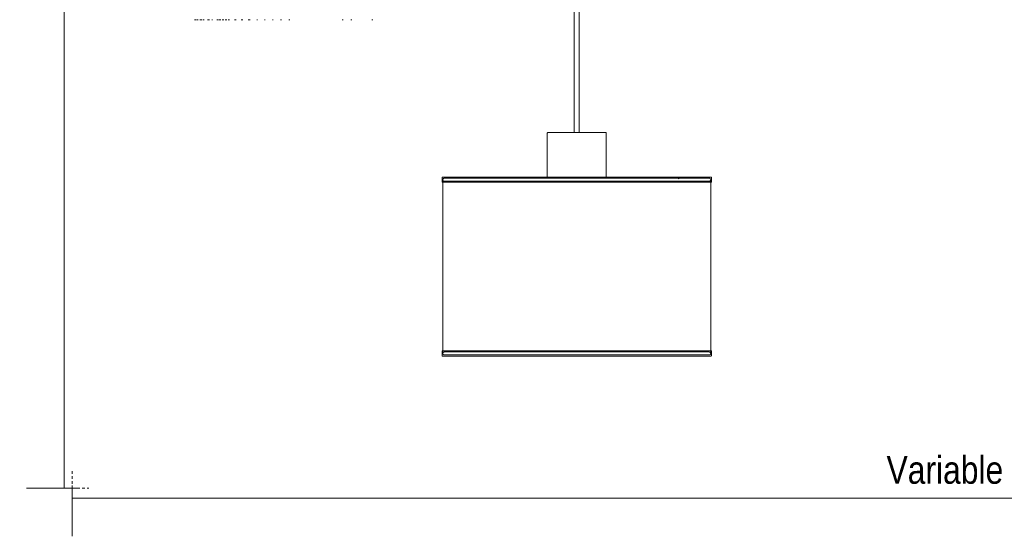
# Model space of a CAD drawing. Header units: millimetres. Extents: x 5395 to 10061, y 397 to 7363.
# Tile 1 of 14: x 5432 to 6602, y 397 to 1014. Entities that reach past the tile are written whole.
import ezdxf

# ---------------------------------------------------------------- set-up
doc = ezdxf.new("R2010")
doc.units = ezdxf.units.MM
doc.linetypes.add('Dash', pattern=[6, 3, -3])
doc.layers.add('A-ANNO-DIMS', color=7, linetype='Dash', lineweight=9, true_color=0xd2d2d2)
doc.layers.add('A-ANNO-DIMS-15', color=7, linetype='Continuous', lineweight=9)
doc.layers.add('E-LITE-EQPM', color=7, linetype='Continuous', lineweight=20)
doc.styles.add('Arial Narrow', font='ARIALN.TTF', dxfattribs={"height": 33})
doc.dimstyles.new('FARO_-_2_2mm_Arial_Narrow_mm_Inch_Left', dxfattribs={"dimscale": 304.8, "dimtxt": 33.773222, "dimasz": 0, "dimexe": 0.147638, "dimexo": 0.0625, "dimgap": 0.024606, "dimtad": 1, "dimdec": 0, "dimzin": 0, "dimdsep": 46, "dimtxsty": 'Arial Narrow', "dimblk1": 'NONE', "dimblk2": 'NONE', "dimsah": 1, "dimcen": 0.09, "dimadec": 0, "dimazin": 0, "dimtfac": 1, "dimtdec": 4, "dimtix": 1, "dimtmove": 0, "dimatfit": 3, "dimfxl": 0.049213, "dimfxlon": 1, "dimtvp": 1, "dimtolj": 1, "dimtzin": 0, "dimarcsym": 2})

# ---------------------------------------------------------------- blocks, each defined once
blk = doc.blocks.new('64314-7L   _Suspended_tensor - 64314-48-7L MAMBO Black_rattan pendant lamp ø320-7L-583373-Alzado_PDF')
at = {"layer": 'E-LITE-EQPM', "lineweight": 9}
for p, q in [((6090.8, 1983.8), (6090.8, 880)), ((6096.8, 880), (6096.8, 1983.8)), ((5641.6, 1013.9), (5639.7, 1013.9)), ((5639.7, 1013.9), (5641.6, 1013.9)), ((5643.9, 1013.9), (5642.3, 1013.9)), ((5642.3, 1013.9), (5643.9, 1013.9)), ((5648.8, 1013.9), (5646, 1013.9)), ((5646, 1013.9), (5648.8, 1013.9)), ((5651.2, 1013.9), (5649.9, 1013.9)), ((5649.9, 1013.9), (5651.2, 1013.9)), ((5657.2, 1013.9), (5654.8, 1013.9)), ((5654.8, 1013.9), (5657.2, 1013.9)), ((5660.9, 1013.9), (5660.1, 1013.9)), ((5660.1, 1013.9), (5660.9, 1013.9)), ((5667.9, 1013.9), (5666, 1013.9)), ((5666, 1013.9), (5667.9, 1013.9)), ((5670.8, 1013.9), (5669, 1013.9)), ((5669, 1013.9), (5670.8, 1013.9)), ((5674.3, 1013.9), (5672.5, 1013.9)), ((5672.5, 1013.9), (5674.3, 1013.9)), ((5677.9, 1013.9), (5676.1, 1013.9)), ((5676.1, 1013.9), (5677.9, 1013.9)), ((5681.2, 1013.9), (5679.5, 1013.9)), ((5679.5, 1013.9), (5681.2, 1013.9)), ((5689, 1013.9), (5687, 1013.9)), ((5687, 1013.9), (5689, 1013.9)), ((5696.9, 1013.9), (5695, 1013.9)), ((5695, 1013.9), (5696.9, 1013.9)), ((5705.5, 1013.9), (5703.3, 1013.9)), ((5703.3, 1013.9), (5705.5, 1013.9)), ((5714.3, 1013.9), (5713.5, 1013.9)), ((5713.5, 1013.9), (5714.3, 1013.9)), ((5723.6, 1013.9), (5722.6, 1013.9)), ((5722.6, 1013.9), (5723.6, 1013.9)), ((5733, 1013.9), (5732.2, 1013.9)), ((5732.2, 1013.9), (5733, 1013.9)), ((5742.8, 1013.9), (5741.8, 1013.9)), ((5741.8, 1013.9), (5742.8, 1013.9)), ((5752.8, 1013.9), (5751.8, 1013.9)), ((5751.8, 1013.9), (5752.8, 1013.9)), ((5814.9, 1013.9), (5816.3, 1013.9)), ((5816.3, 1013.9), (5814.9, 1013.9)), ((5825.2, 1013.9), (5826.7, 1013.9)), ((5826.7, 1013.9), (5825.2, 1013.9)), ((5850.3, 1013.9), (5851.6, 1013.9)), ((5851.6, 1013.9), (5850.3, 1013.9)), ((6058.8, 879.1), (6058.8, 826.9)), ((6128.8, 826.9), (6128.8, 879.1)), ((5933.8, 826.3), (5933.8, 820.6)), ((6218.7, 820.6), (5933.9, 820.6)), ((5934.6, 822.2), (5934.6, 618.9)), ((5948.4, 826.9), (5939.4, 826.9)), ((5940.3, 826.9), (5948.3, 826.9)), ((5952.7, 826.9), (5949.4, 826.9)), ((5949.5, 826.9), (5952.8, 826.9)), ((5955.2, 826.9), (5958.1, 826.9)), ((5958.1, 826.9), (5955.4, 826.9)), ((5959.7, 826.9), (5959.4, 826.9)), ((5959.6, 826.9), (5959.9, 826.9)), ((5963.6, 826.9), (5961.1, 826.9)), ((5961.4, 826.9), (5963.7, 826.9)), ((5966.7, 826.9), (5968.6, 826.9)), ((5968.7, 826.9), (5967, 826.9)), ((5974, 826.9), (5973.4, 826.9)), ((5973.7, 826.9), (5974.2, 826.9)), ((5976.8, 826.9), (5975.1, 826.9)), ((5975.2, 826.9), (5976.9, 826.9)), ((5980.4, 826.9), (5982.6, 826.9)), ((5982.8, 826.9), (5980.6, 826.9)), ((5988.8, 826.9), (5988.1, 826.9)), ((5988.4, 826.9), (5989, 826.9)), ((5992, 826.9), (5990, 826.9)), ((5990.1, 826.9), (5992, 826.9)), ((6010.9, 826.9), (6010.2, 826.9)), ((6010.2, 826.9), (6010.9, 826.9)), ((6020.3, 826.9), (6019.3, 826.9)), ((6019.3, 826.9), (6020.3, 826.9)), ((6029.6, 826.9), (6028.7, 826.9)), ((6028.7, 826.9), (6029.6, 826.9)), ((6037.9, 826.9), (6039.4, 826.9)), ((6039.4, 826.9), (6038, 826.9)), ((6042.6, 826.9), (6041.9, 826.9)), ((6041.9, 826.9), (6042.7, 826.9)), ((6053.3, 826.9), (6054.3, 826.9)), ((6054.4, 826.9), (6053.4, 826.9)), ((6064.5, 826.9), (6063.5, 826.9)), ((6074.9, 826.9), (6073.8, 826.9)), ((6095.7, 826.9), (6094.7, 826.9)), ((6111.3, 826.9), (6110.3, 826.9)), ((6145, 826.9), (6144.3, 826.9)), ((6144.4, 826.9), (6145.1, 826.9)), ((6164.3, 826.9), (6163.5, 826.9)), ((6163.7, 826.9), (6164.4, 826.9)), ((6179.5, 826.9), (6177.4, 826.9)), ((6177.4, 826.9), (6179.6, 826.9)), ((6182.2, 826.9), (6181.6, 826.9)), ((6181.8, 826.9), (6182.6, 826.9)), ((6188.4, 826.9), (6186.2, 826.9)), ((6186.2, 826.9), (6188.3, 826.9)), ((6190.2, 826.9), (6192.1, 826.9)), ((6192.3, 826.9), (6190.4, 826.9)), ((6204.4, 826.9), (6199.5, 826.9)), ((6199.7, 826.9), (6204.3, 826.9)), ((6206, 826.9), (6213.3, 826.9)), ((6213.1, 826.9), (6206.2, 826.9)), ((6214.8, 826.9), (6214.3, 826.9)), ((6215.6, 825.1), (6214.3, 824.7)), ((6214.6, 826.9), (6215, 826.9)), ((6214.7, 821.6), (6216.2, 822)), ((6253.8, 820.6), (6218.7, 820.6)), ((6222.5, 826.9), (6222.9, 826.9)), ((6223, 826.9), (6222.6, 826.9)), ((6224.4, 826.9), (6226, 826.9)), ((6225.8, 826.9), (6224.4, 826.9)), ((6228.9, 826.9), (6227.2, 826.9)), ((6227.5, 826.9), (6229, 826.9)), ((6230.3, 826.9), (6231.4, 826.9)), ((6231.7, 826.9), (6230.5, 826.9)), ((6232.6, 826.9), (6234.1, 826.9)), ((6234.1, 826.9), (6232.8, 826.9)), ((6236.3, 826.9), (6235.2, 826.9)), ((6235.3, 826.9), (6236.6, 826.9)), ((6238.9, 826.9), (6237.5, 826.9)), ((6237.7, 826.9), (6238.8, 826.9)), ((6239.9, 826.9), (6246.2, 826.9)), ((6246.4, 826.9), (6240.2, 826.9)), ((6247.3, 826.9), (6247.1, 826.9)), ((6253, 618.9), (6253, 822.2)), ((6253.8, 820.6), (6253.8, 826.3)), ((5933.8, 620.2), (5933.8, 614.5)), ((6218.7, 620.2), (5933.9, 620.2)), ((6253.8, 620.2), (6218.7, 620.2)), ((6253.8, 614.5), (6253.8, 620.2)), ((5941.1, 613.9), (5939.4, 613.9)), ((5940.3, 613.9), (5941, 613.9)), ((5941.8, 613.9), (5965, 613.9)), ((5965.1, 613.9), (5942.1, 613.9)), ((5965.6, 613.9), (5973.3, 613.9)), ((5988.1, 613.9), (5965.8, 613.9)), ((5973.3, 613.9), (5988.3, 613.9)), ((5994, 613.9), (5993.2, 613.9)), ((5993.2, 613.9), (5993.9, 613.9)), ((6000.3, 613.9), (6001.9, 613.9)), ((6001.9, 613.9), (6000.4, 613.9)), ((6010.9, 613.9), (6010.2, 613.9)), ((6010.2, 613.9), (6010.9, 613.9)), ((6029.6, 613.9), (6028.7, 613.9)), ((6028.7, 613.9), (6029.6, 613.9)), ((6049.2, 613.9), (6048.3, 613.9)), ((6048.3, 613.9), (6049.3, 613.9)), ((6069.6, 613.9), (6068.8, 613.9)), ((6068.8, 613.9), (6069.7, 613.9)), ((6100.9, 613.9), (6100.4, 613.9)), ((6100.4, 613.9), (6100.9, 613.9)), ((6110.7, 613.9), (6111.3, 613.9)), ((6111.3, 613.9), (6110.8, 613.9)), ((6121.6, 613.9), (6121, 613.9)), ((6121.1, 613.9), (6121.6, 613.9)), ((6131.2, 613.9), (6131.8, 613.9)), ((6131.9, 613.9), (6131.3, 613.9)), ((6141.8, 613.9), (6141.3, 613.9)), ((6141.4, 613.9), (6141.9, 613.9)), ((6151.1, 613.9), (6151.7, 613.9)), ((6151.9, 613.9), (6151.2, 613.9)), ((6161.2, 613.9), (6160.7, 613.9)), ((6160.8, 613.9), (6161.3, 613.9)), ((6170, 613.9), (6170.7, 613.9)), ((6170.8, 613.9), (6170.1, 613.9)), ((6179.5, 613.9), (6179.1, 613.9)), ((6179.1, 613.9), (6179.6, 613.9)), ((6187.7, 613.9), (6188.3, 613.9)), ((6188.4, 613.9), (6187.8, 613.9)), ((6196.3, 613.9), (6195.9, 613.9)), ((6196, 613.9), (6196.4, 613.9)), ((6204, 613.9), (6202.3, 613.9)), ((6202.4, 613.9), (6203.9, 613.9)), ((6206, 613.9), (6207.8, 613.9)), ((6208, 613.9), (6206.2, 613.9)), ((6222.7, 613.9), (6222.9, 613.9)), ((6223, 613.9), (6222.8, 613.9)), ((6225.8, 613.9), (6225.1, 613.9)), ((6225.3, 613.9), (6226, 613.9)), ((6231.7, 613.9), (6227.2, 613.9)), ((6227.5, 613.9), (6231.4, 613.9)), ((6234.1, 613.9), (6236.6, 613.9)), ((6236.3, 613.9), (6234.1, 613.9)), ((6242.7, 613.9), (6237.5, 613.9)), ((6237.7, 613.9), (6242.8, 613.9)), ((6243.7, 613.9), (6243.5, 613.9))]:
    blk.add_line(p, q, dxfattribs=at)
at = {"layer": 'E-LITE-EQPM', "lineweight": 9, "flags": 128}
for points in [[(6058.8, 879.1), (6058.8, 879.1), (6058.8, 879.1), (6058.8, 879.2), (6058.8, 879.2), (6058.8, 879.2), (6058.9, 879.3), (6058.9, 879.3), (6058.9, 879.4), (6058.9, 879.4), (6058.9, 879.4), (6058.9, 879.5), (6058.9, 879.5), (6059, 879.5), (6059, 879.6), (6059, 879.6), (6059, 879.6), (6059, 879.6), (6059.1, 879.7), (6059.1, 879.7), (6059.1, 879.7), (6059.1, 879.8), (6059.2, 879.8), (6059.2, 879.8), (6059.2, 879.8), (6059.3, 879.8), (6059.3, 879.9), (6059.3, 879.9), (6059.4, 879.9), (6059.4, 879.9), (6059.4, 879.9), (6059.5, 879.9), (6059.5, 880), (6059.5, 880), (6059.6, 880), (6059.6, 880), (6059.7, 880), (6059.7, 880), (6059.7, 880), (6059.8, 880), (6059.8, 880)], [(6059.8, 880), (6059.8, 880), (6059.9, 880), (6060, 880), (6060.2, 880), (6060.5, 880), (6060.8, 880), (6061.1, 880)], [(6127.9, 880), (6127.9, 880), (6127.8, 880), (6127.6, 880), (6127.4, 880), (6127.2, 880), (6126.9, 880), (6126.6, 880), (6126.2, 880), (6125.7, 880), (6125.2, 880), (6124.6, 880), (6124, 880), (6123.4, 880), (6122.7, 880), (6121.9, 880), (6121.1, 880), (6120.3, 880), (6119.4, 880), (6118.5, 880), (6117.6, 880), (6116.6, 880), (6115.5, 880), (6114.5, 880), (6113.4, 880), (6112.2, 880), (6111.1, 880), (6109.9, 880), (6108.7, 880), (6107.4, 880), (6106.2, 880), (6104.9, 880), (6103.6, 880), (6102.3, 880), (6101, 880), (6099.6, 880), (6098.3, 880), (6096.9, 880), (6095.6, 880), (6094.2, 880), (6092.8, 880), (6091.5, 880), (6090.1, 880), (6088.8, 880), (6087.4, 880), (6086.1, 880), (6084.8, 880), (6083.5, 880), (6082.2, 880), (6080.9, 880), (6079.7, 880), (6078.4, 880), (6077.2, 880), (6076.1, 880), (6074.9, 880), (6073.8, 880), (6072.7, 880), (6071.7, 880), (6070.6, 880), (6069.7, 880), (6068.7, 880), (6067.8, 880), (6067, 880), (6066.1, 880), (6065.4, 880), (6064.7, 880), (6064, 880), (6063.3, 880), (6062.8, 880), (6062.2, 880), (6061.7, 880), (6061.3, 880), (6060.9, 880), (6060.6, 880), (6060.3, 880), (6060.1, 880), (6060, 880), (6059.8, 880), (6059.8, 880), (6059.8, 880)], [(6126.6, 880), (6126.7, 880), (6127, 880), (6127.3, 880), (6127.5, 880), (6127.7, 880), (6127.8, 880), (6127.9, 880), (6127.9, 880)], [(6127.9, 880), (6127.9, 880), (6128, 880), (6128, 880), (6128, 880), (6128.1, 880), (6128.1, 880), (6128.1, 880), (6128.2, 880), (6128.2, 879.9), (6128.2, 879.9), (6128.3, 879.9), (6128.3, 879.9), (6128.4, 879.9), (6128.4, 879.9), (6128.4, 879.8), (6128.4, 879.8), (6128.5, 879.8), (6128.5, 879.8), (6128.5, 879.7), (6128.6, 879.7), (6128.6, 879.7), (6128.6, 879.7), (6128.6, 879.6), (6128.7, 879.6), (6128.7, 879.6), (6128.7, 879.5), (6128.7, 879.5), (6128.7, 879.5), (6128.7, 879.4), (6128.8, 879.4), (6128.8, 879.4), (6128.8, 879.3), (6128.8, 879.3), (6128.8, 879.3), (6128.8, 879.2), (6128.8, 879.2), (6128.8, 879.1), (6128.8, 879.1), (6128.8, 879.1), (6128.8, 879.1)], [(5933.8, 826.3), (5933.8, 826.4), (5933.8, 826.4), (5933.8, 826.4), (5933.8, 826.4), (5933.8, 826.5), (5933.8, 826.5), (5933.9, 826.5), (5933.9, 826.5), (5933.9, 826.5), (5933.9, 826.6), (5933.9, 826.6), (5933.9, 826.6), (5933.9, 826.6), (5933.9, 826.6), (5933.9, 826.7), (5933.9, 826.7), (5934, 826.7), (5934, 826.7), (5934, 826.7), (5934, 826.8), (5934, 826.8), (5934, 826.8), (5934.1, 826.8), (5934.1, 826.8), (5934.1, 826.8), (5934.1, 826.8), (5934.1, 826.8), (5934.2, 826.9), (5934.2, 826.9), (5934.2, 826.9), (5934.2, 826.9), (5934.2, 826.9), (5934.3, 826.9), (5934.3, 826.9), (5934.3, 826.9), (5934.3, 826.9), (5934.4, 826.9), (5934.4, 826.9), (5934.4, 826.9), (5934.4, 826.9)], [(6218.2, 826.9), (6214.2, 826.9), (6209.9, 826.9), (6205.4, 826.9), (6200.8, 826.9), (6196, 826.9), (6191, 826.9), (6185.8, 826.9), (6180.6, 826.9), (6175.1, 826.9), (6169.6, 826.9), (6163.9, 826.9), (6158.1, 826.9), (6152.3, 826.9), (6146.3, 826.9), (6140.2, 826.9), (6134.1, 826.9), (6127.9, 826.9), (6121.6, 826.9), (6115.3, 826.9), (6109, 826.9), (6102.6, 826.9), (6096.3, 826.9), (6089.9, 826.9), (6083.5, 826.9), (6077.2, 826.9), (6070.8, 826.9), (6064.5, 826.9), (6058.3, 826.9), (6052.1, 826.9), (6046, 826.9), (6039.9, 826.9), (6034, 826.9), (6028.1, 826.9), (6022.4, 826.9), (6016.7, 826.9), (6011.2, 826.9), (6005.8, 826.9), (6000.6, 826.9), (5995.5, 826.9), (5990.5, 826.9), (5985.8, 826.9), (5981.2, 826.9), (5976.7, 826.9), (5972.5, 826.9), (5968.5, 826.9), (5964.6, 826.9), (5961, 826.9), (5957.6, 826.9), (5954.4, 826.9), (5951.4, 826.9), (5948.7, 826.9), (5946.1, 826.9), (5943.9, 826.9), (5941.8, 826.9), (5940, 826.9), (5938.5, 826.9), (5937.2, 826.9), (5936.1, 826.9), (5935.3, 826.9), (5934.7, 826.9), (5934.5, 826.9), (5934.4, 826.9)], [(5934.4, 826.9), (5934.5, 826.9), (5934.9, 826.9), (5935.5, 826.9), (5936.4, 826.9), (5937.6, 826.9), (5939, 826.9), (5939.5, 826.9)], [(5934.6, 823.7), (5934.6, 823.7), (5934.6, 823.8), (5934.6, 823.9), (5934.6, 824), (5934.7, 824), (5934.7, 824.1), (5934.7, 824.2), (5934.7, 824.2), (5934.7, 824.3), (5934.8, 824.4), (5934.8, 824.4), (5934.8, 824.5), (5934.9, 824.6), (5934.9, 824.6), (5934.9, 824.7), (5935, 824.7), (5935, 824.8), (5935.1, 824.9), (5935.1, 824.9), (5935.2, 825), (5935.2, 825), (5935.3, 825.1), (5935.3, 825.1), (5935.4, 825.1), (5935.5, 825.2), (5935.5, 825.2), (5935.6, 825.3), (5935.6, 825.3), (5935.7, 825.3), (5935.8, 825.4), (5935.8, 825.4), (5935.9, 825.4), (5936, 825.4), (5936, 825.4), (5936.1, 825.4), (5936.2, 825.5), (5936.3, 825.5), (5936.3, 825.5), (5936.4, 825.5), (5936.4, 825.5)], [(5936.4, 821.9), (5936.4, 821.9), (5936.3, 821.9), (5936.2, 821.9), (5936.1, 821.9), (5936.1, 821.9), (5936, 821.9), (5935.9, 821.9), (5935.9, 822), (5935.8, 822), (5935.7, 822), (5935.7, 822), (5935.6, 822.1), (5935.5, 822.1), (5935.5, 822.1), (5935.4, 822.2), (5935.4, 822.2), (5935.3, 822.3), (5935.2, 822.3), (5935.2, 822.4), (5935.1, 822.4), (5935.1, 822.5), (5935, 822.5), (5935, 822.6), (5935, 822.6), (5934.9, 822.7), (5934.9, 822.8), (5934.8, 822.8), (5934.8, 822.9), (5934.8, 823), (5934.7, 823), (5934.7, 823.1), (5934.7, 823.2), (5934.7, 823.2), (5934.7, 823.3), (5934.7, 823.4), (5934.6, 823.4), (5934.6, 823.5), (5934.6, 823.6), (5934.6, 823.7), (5934.6, 823.7)], [(6216.7, 825.5), (6212.6, 825.5), (6208.4, 825.5), (6204, 825.5), (6199.4, 825.5), (6194.7, 825.5), (6189.7, 825.5), (6184.7, 825.5), (6179.5, 825.5), (6174.1, 825.5), (6168.6, 825.5), (6163, 825.5), (6157.3, 825.5), (6151.5, 825.5), (6145.6, 825.5), (6139.6, 825.5), (6133.6, 825.5), (6127.4, 825.5), (6121.3, 825.5), (6115, 825.5), (6108.8, 825.5), (6102.5, 825.5), (6096.2, 825.5), (6089.9, 825.5), (6083.6, 825.5), (6077.4, 825.5), (6071.1, 825.5), (6064.9, 825.5), (6058.7, 825.5), (6052.6, 825.5), (6046.6, 825.5), (6040.6, 825.5), (6034.7, 825.5), (6029, 825.5), (6023.3, 825.5), (6017.7, 825.5), (6012.3, 825.5), (6006.9, 825.5), (6001.8, 825.5), (5996.7, 825.5), (5991.9, 825.5), (5987.1, 825.5), (5982.6, 825.5), (5978.2, 825.5), (5974.1, 825.5), (5970.1, 825.5), (5966.3, 825.5), (5962.7, 825.5), (5959.3, 825.5), (5956.2, 825.5), (5953.2, 825.5), (5950.5, 825.5), (5948, 825.5), (5945.8, 825.5), (5943.7, 825.5), (5942, 825.5), (5940.4, 825.5), (5939.1, 825.5), (5938.1, 825.5), (5937.3, 825.5), (5936.8, 825.5), (5936.5, 825.5), (5936.4, 825.5)], [(5936.4, 825.5), (5936.6, 825.5), (5936.9, 825.5), (5937.6, 825.5)], [(5937.9, 821.9), (5937.5, 821.9), (5936.9, 821.9), (5936.5, 821.9), (5936.4, 821.9)], [(5936.4, 821.9), (5936.6, 821.9), (5936.9, 821.9), (5937.6, 821.9), (5938.4, 821.9), (5939.6, 821.9), (5940.9, 821.9), (5942.6, 821.9), (5944.4, 821.9), (5946.5, 821.9), (5948.9, 821.9), (5951.4, 821.9), (5954.2, 821.9), (5957.2, 821.9), (5960.5, 821.9), (5963.9, 821.9), (5967.6, 821.9), (5971.4, 821.9), (5975.5, 821.9), (5979.7, 821.9), (5984.2, 821.9), (5988.8, 821.9), (5993.5, 821.9), (5998.5, 821.9), (6003.6, 821.9), (6008.8, 821.9), (6014.1, 821.9), (6019.6, 821.9), (6025.3, 821.9), (6031, 821.9), (6036.8, 821.9), (6042.7, 821.9), (6048.7, 821.9), (6054.8, 821.9), (6060.9, 821.9), (6067.1, 821.9), (6073.3, 821.9), (6079.6, 821.9), (6085.8, 821.9), (6092.1, 821.9), (6098.4, 821.9), (6104.7, 821.9), (6111, 821.9), (6117.2, 821.9), (6123.4, 821.9), (6129.6, 821.9), (6135.7, 821.9), (6141.7, 821.9), (6147.7, 821.9), (6153.6, 821.9), (6159.3, 821.9), (6165, 821.9), (6170.6, 821.9), (6176, 821.9), (6181.3, 821.9), (6186.5, 821.9), (6191.5, 821.9), (6196.3, 821.9), (6201, 821.9), (6205.6, 821.9), (6209.9, 821.9), (6214.1, 821.9), (6216.7, 821.9)], [(6251.2, 825.5), (6251.1, 825.5), (6250.7, 825.5), (6250.1, 825.5), (6249.2, 825.5), (6248.1, 825.5), (6246.7, 825.5), (6245.1, 825.5), (6243.2, 825.5), (6241.1, 825.5), (6238.8, 825.5), (6236.2, 825.5), (6233.4, 825.5), (6230.4, 825.5), (6227.2, 825.5), (6223.7, 825.5), (6220.1, 825.5), (6216.7, 825.5)], [(6216.7, 821.9), (6220.5, 821.9), (6224.1, 821.9), (6227.6, 821.9), (6230.8, 821.9), (6233.8, 821.9), (6236.5, 821.9), (6239.1, 821.9), (6241.4, 821.9), (6243.5, 821.9), (6245.3, 821.9), (6246.9, 821.9), (6248.2, 821.9), (6249.3, 821.9), (6250.2, 821.9), (6250.8, 821.9), (6251.1, 821.9), (6251.2, 821.9)], [(6253.3, 826.9), (6253.1, 826.9), (6252.7, 826.9), (6252.1, 826.9), (6251.2, 826.9), (6250.1, 826.9), (6248.7, 826.9), (6247, 826.9), (6245.2, 826.9), (6243, 826.9), (6240.7, 826.9), (6238.1, 826.9), (6235.2, 826.9), (6232.2, 826.9), (6228.9, 826.9), (6225.4, 826.9), (6221.7, 826.9), (6218.2, 826.9)], [(6248.1, 826.9), (6249.2, 826.9), (6250.5, 826.9), (6251.6, 826.9), (6252.4, 826.9), (6252.9, 826.9), (6253.2, 826.9), (6253.3, 826.9)], [(6251.2, 821.9), (6251.1, 821.9), (6250.7, 821.9), (6250.1, 821.9), (6249.8, 821.9)], [(6249.9, 825.5), (6250.3, 825.5), (6250.9, 825.5), (6251.2, 825.5), (6251.2, 825.5)], [(6251.2, 825.5), (6251.3, 825.5), (6251.4, 825.5), (6251.4, 825.5), (6251.5, 825.5), (6251.6, 825.4), (6251.7, 825.4), (6251.7, 825.4), (6251.8, 825.4), (6251.9, 825.4), (6251.9, 825.3), (6252, 825.3), (6252.1, 825.3), (6252.1, 825.2), (6252.2, 825.2), (6252.2, 825.2), (6252.3, 825.1), (6252.4, 825.1), (6252.4, 825), (6252.5, 825), (6252.5, 824.9), (6252.6, 824.9), (6252.6, 824.8), (6252.7, 824.8), (6252.7, 824.7), (6252.7, 824.6), (6252.8, 824.6), (6252.8, 824.5), (6252.9, 824.5), (6252.9, 824.4), (6252.9, 824.3), (6252.9, 824.3), (6253, 824.2), (6253, 824.1), (6253, 824.1), (6253, 824), (6253, 823.9), (6253, 823.8), (6253, 823.8), (6253, 823.7), (6253, 823.7)], [(6253, 823.7), (6253, 823.6), (6253, 823.5), (6253, 823.5), (6253, 823.4), (6253, 823.3), (6253, 823.2), (6253, 823.2), (6252.9, 823.1), (6252.9, 823), (6252.9, 823), (6252.9, 822.9), (6252.8, 822.8), (6252.8, 822.8), (6252.8, 822.7), (6252.7, 822.7), (6252.7, 822.6), (6252.6, 822.5), (6252.6, 822.5), (6252.5, 822.4), (6252.5, 822.4), (6252.4, 822.3), (6252.4, 822.3), (6252.3, 822.2), (6252.3, 822.2), (6252.2, 822.2), (6252.1, 822.1), (6252.1, 822.1), (6252, 822.1), (6252, 822), (6251.9, 822), (6251.8, 822), (6251.7, 822), (6251.7, 821.9), (6251.6, 821.9), (6251.5, 821.9), (6251.5, 821.9), (6251.4, 821.9), (6251.3, 821.9), (6251.3, 821.9), (6251.2, 821.9)], [(6253.3, 826.9), (6253.3, 826.9), (6253.3, 826.9), (6253.3, 826.9), (6253.3, 826.9), (6253.4, 826.9), (6253.4, 826.9), (6253.4, 826.9), (6253.4, 826.9), (6253.5, 826.9), (6253.5, 826.9), (6253.5, 826.9), (6253.5, 826.8), (6253.5, 826.8), (6253.6, 826.8), (6253.6, 826.8), (6253.6, 826.8), (6253.6, 826.8), (6253.6, 826.8), (6253.7, 826.8), (6253.7, 826.7), (6253.7, 826.7), (6253.7, 826.7), (6253.7, 826.7), (6253.7, 826.7), (6253.7, 826.6), (6253.8, 826.6), (6253.8, 826.6), (6253.8, 826.6), (6253.8, 826.6), (6253.8, 826.5), (6253.8, 826.5), (6253.8, 826.5), (6253.8, 826.5), (6253.8, 826.5), (6253.8, 826.4), (6253.8, 826.4), (6253.8, 826.4), (6253.8, 826.4), (6253.8, 826.3), (6253.8, 826.3)], [(5934.4, 613.9), (5934.4, 613.9), (5934.4, 613.9), (5934.3, 613.9), (5934.3, 613.9), (5934.3, 613.9), (5934.3, 613.9), (5934.2, 613.9), (5934.2, 613.9), (5934.2, 613.9), (5934.2, 614), (5934.2, 614), (5934.1, 614), (5934.1, 614), (5934.1, 614), (5934.1, 614), (5934.1, 614), (5934, 614), (5934, 614.1), (5934, 614.1), (5934, 614.1), (5934, 614.1), (5934, 614.1), (5933.9, 614.1), (5933.9, 614.2), (5933.9, 614.2), (5933.9, 614.2), (5933.9, 614.2), (5933.9, 614.2), (5933.9, 614.3), (5933.9, 614.3), (5933.9, 614.3), (5933.9, 614.3), (5933.8, 614.3), (5933.8, 614.4), (5933.8, 614.4), (5933.8, 614.4), (5933.8, 614.4), (5933.8, 614.5), (5933.8, 614.5), (5933.8, 614.5)], [(5939.5, 613.9), (5938.8, 613.9), (5937.4, 613.9), (5936.3, 613.9), (5935.5, 613.9), (5934.9, 613.9), (5934.5, 613.9), (5934.4, 613.9)], [(5934.4, 613.9), (5934.5, 613.9), (5934.9, 613.9), (5935.5, 613.9), (5936.4, 613.9), (5937.6, 613.9), (5939, 613.9), (5940.6, 613.9), (5942.5, 613.9), (5944.6, 613.9), (5947, 613.9), (5949.6, 613.9), (5952.4, 613.9), (5955.5, 613.9), (5958.8, 613.9), (5962.2, 613.9), (5966, 613.9), (5969.9, 613.9), (5974, 613.9), (5978.3, 613.9), (5982.8, 613.9), (5987.4, 613.9), (5992.3, 613.9), (5997.2, 613.9), (6002.4, 613.9), (6007.7, 613.9), (6013.1, 613.9), (6018.7, 613.9), (6024.4, 613.9), (6030.2, 613.9), (6036.1, 613.9), (6042, 613.9), (6048.1, 613.9), (6054.3, 613.9), (6060.5, 613.9), (6066.7, 613.9), (6073, 613.9), (6079.4, 613.9), (6085.7, 613.9), (6092.1, 613.9), (6098.5, 613.9), (6104.9, 613.9), (6111.2, 613.9), (6117.5, 613.9), (6123.8, 613.9), (6130.1, 613.9), (6136.2, 613.9), (6142.3, 613.9), (6148.4, 613.9), (6154.3, 613.9), (6160.2, 613.9), (6165.9, 613.9), (6171.5, 613.9), (6177.1, 613.9), (6182.4, 613.9), (6187.7, 613.9), (6192.7, 613.9), (6197.7, 613.9), (6202.4, 613.9), (6207, 613.9), (6211.4, 613.9), (6215.6, 613.9), (6218.2, 613.9)], [(5934.6, 617.2), (5934.6, 617.2), (5934.6, 617.3), (5934.6, 617.4), (5934.6, 617.4), (5934.7, 617.5), (5934.7, 617.6), (5934.7, 617.6), (5934.7, 617.7), (5934.7, 617.8), (5934.8, 617.9), (5934.8, 617.9), (5934.8, 618), (5934.9, 618), (5934.9, 618.1), (5934.9, 618.2), (5935, 618.2), (5935, 618.3), (5935.1, 618.3), (5935.1, 618.4), (5935.2, 618.4), (5935.2, 618.5), (5935.3, 618.5), (5935.3, 618.6), (5935.4, 618.6), (5935.5, 618.7), (5935.5, 618.7), (5935.6, 618.7), (5935.6, 618.8), (5935.7, 618.8), (5935.8, 618.8), (5935.8, 618.9), (5935.9, 618.9), (5936, 618.9), (5936, 618.9), (5936.1, 618.9), (5936.2, 618.9), (5936.3, 618.9), (5936.3, 618.9), (5936.4, 619), (5936.4, 619)], [(5936.4, 615.4), (5936.4, 615.4), (5936.3, 615.4), (5936.2, 615.4), (5936.1, 615.4), (5936.1, 615.4), (5936, 615.4), (5935.9, 615.4), (5935.9, 615.4), (5935.8, 615.5), (5935.7, 615.5), (5935.7, 615.5), (5935.6, 615.6), (5935.5, 615.6), (5935.5, 615.6), (5935.4, 615.7), (5935.4, 615.7), (5935.3, 615.8), (5935.2, 615.8), (5935.2, 615.8), (5935.1, 615.9), (5935.1, 616), (5935, 616), (5935, 616.1), (5935, 616.1), (5934.9, 616.2), (5934.9, 616.2), (5934.8, 616.3), (5934.8, 616.4), (5934.8, 616.4), (5934.7, 616.5), (5934.7, 616.6), (5934.7, 616.6), (5934.7, 616.7), (5934.7, 616.8), (5934.7, 616.8), (5934.6, 616.9), (5934.6, 617), (5934.6, 617.1), (5934.6, 617.1), (5934.6, 617.2)], [(6216.7, 619), (6212.6, 619), (6208.4, 619), (6204, 619), (6199.4, 619), (6194.7, 619), (6189.7, 619), (6184.7, 619), (6179.5, 619), (6174.1, 619), (6168.6, 619), (6163, 619), (6157.3, 619), (6151.5, 619), (6145.6, 619), (6139.6, 619), (6133.6, 619), (6127.4, 619), (6121.3, 619), (6115, 619), (6108.8, 619), (6102.5, 619), (6096.2, 619), (6089.9, 619), (6083.6, 619), (6077.4, 619), (6071.1, 619), (6064.9, 619), (6058.7, 619), (6052.6, 619), (6046.6, 619), (6040.6, 619), (6034.7, 619), (6029, 619), (6023.3, 619), (6017.7, 619), (6012.3, 619), (6006.9, 619), (6001.8, 619), (5996.7, 619), (5991.9, 619), (5987.1, 619), (5982.6, 619), (5978.2, 619), (5974.1, 619), (5970.1, 619), (5966.3, 619), (5962.7, 619), (5959.3, 619), (5956.2, 619), (5953.2, 619), (5950.5, 619), (5948, 619), (5945.8, 619), (5943.7, 619), (5942, 619), (5940.4, 619), (5939.1, 619), (5938.1, 619), (5937.3, 619), (5936.8, 619), (5936.5, 619), (5936.4, 619)], [(5936.4, 619), (5936.6, 619), (5936.9, 619), (5937.6, 619)], [(5937.7, 615.4), (5937.5, 615.4), (5936.9, 615.4), (5936.5, 615.4), (5936.4, 615.4)], [(5936.4, 615.4), (5936.6, 615.4), (5936.9, 615.4), (5937.6, 615.4), (5938.4, 615.4), (5939.6, 615.4), (5940.9, 615.4), (5942.6, 615.4), (5944.4, 615.4), (5946.5, 615.4), (5948.9, 615.4), (5951.4, 615.4), (5954.2, 615.4), (5957.2, 615.4), (5960.5, 615.4), (5963.9, 615.4), (5967.6, 615.4), (5971.4, 615.4), (5975.5, 615.4), (5979.7, 615.4), (5984.2, 615.4), (5988.8, 615.4), (5993.5, 615.4), (5998.5, 615.4), (6003.6, 615.4), (6008.8, 615.4), (6014.1, 615.4), (6019.6, 615.4), (6025.3, 615.4), (6031, 615.4), (6036.8, 615.4), (6042.7, 615.4), (6048.7, 615.4), (6054.8, 615.4), (6060.9, 615.4), (6067.1, 615.4), (6073.3, 615.4), (6079.6, 615.4), (6085.8, 615.4), (6092.1, 615.4), (6098.4, 615.4), (6104.7, 615.4), (6111, 615.4), (6117.2, 615.4), (6123.4, 615.4), (6129.6, 615.4), (6135.7, 615.4), (6141.7, 615.4), (6147.7, 615.4), (6153.6, 615.4), (6159.3, 615.4), (6165, 615.4), (6170.6, 615.4), (6176, 615.4), (6181.3, 615.4), (6186.5, 615.4), (6191.5, 615.4), (6196.3, 615.4), (6201, 615.4), (6205.6, 615.4), (6209.9, 615.4), (6214.1, 615.4), (6216.7, 615.4)], [(6251.2, 619), (6251.1, 619), (6250.7, 619), (6250.1, 619), (6249.2, 619), (6248.1, 619), (6246.7, 619), (6245.1, 619), (6243.2, 619), (6241.1, 619), (6238.8, 619), (6236.2, 619), (6233.4, 619), (6230.4, 619), (6227.2, 619), (6223.7, 619), (6220.1, 619), (6216.7, 619)], [(6216.7, 615.4), (6220.5, 615.4), (6224.1, 615.4), (6227.6, 615.4), (6230.8, 615.4), (6233.8, 615.4), (6236.5, 615.4), (6239.1, 615.4), (6241.4, 615.4), (6243.5, 615.4), (6245.3, 615.4), (6246.9, 615.4), (6248.2, 615.4), (6249.3, 615.4), (6250.2, 615.4), (6250.8, 615.4), (6251.1, 615.4), (6251.2, 615.4)], [(6218.2, 613.9), (6222.1, 613.9), (6225.8, 613.9), (6229.3, 613.9), (6232.5, 613.9), (6235.6, 613.9), (6238.4, 613.9), (6240.9, 613.9), (6243.3, 613.9), (6245.4, 613.9), (6247.2, 613.9), (6248.9, 613.9), (6250.2, 613.9), (6251.3, 613.9), (6252.2, 613.9), (6252.8, 613.9), (6253.2, 613.9), (6253.3, 613.9)], [(6253.3, 613.9), (6253.1, 613.9), (6252.7, 613.9), (6252.1, 613.9), (6251.2, 613.9), (6250.1, 613.9), (6248.7, 613.9), (6248.1, 613.9)], [(6249.8, 619), (6250.3, 619), (6250.9, 619), (6251.2, 619), (6251.2, 619)], [(6251.2, 615.4), (6251.1, 615.4), (6250.7, 615.4), (6250.1, 615.4), (6249.9, 615.4)], [(6251.2, 619), (6251.3, 618.9), (6251.4, 618.9), (6251.4, 618.9), (6251.5, 618.9), (6251.6, 618.9), (6251.7, 618.9), (6251.7, 618.9), (6251.8, 618.9), (6251.9, 618.8), (6251.9, 618.8), (6252, 618.8), (6252.1, 618.7), (6252.1, 618.7), (6252.2, 618.7), (6252.2, 618.6), (6252.3, 618.6), (6252.4, 618.6), (6252.4, 618.5), (6252.5, 618.5), (6252.5, 618.4), (6252.6, 618.4), (6252.6, 618.3), (6252.7, 618.2), (6252.7, 618.2), (6252.7, 618.1), (6252.8, 618.1), (6252.8, 618), (6252.9, 617.9), (6252.9, 617.9), (6252.9, 617.8), (6252.9, 617.7), (6253, 617.7), (6253, 617.6), (6253, 617.5), (6253, 617.5), (6253, 617.4), (6253, 617.3), (6253, 617.2), (6253, 617.2), (6253, 617.2)], [(6253, 617.2), (6253, 617.1), (6253, 617), (6253, 616.9), (6253, 616.9), (6253, 616.8), (6253, 616.7), (6253, 616.7), (6252.9, 616.6), (6252.9, 616.5), (6252.9, 616.5), (6252.9, 616.4), (6252.8, 616.3), (6252.8, 616.3), (6252.8, 616.2), (6252.7, 616.1), (6252.7, 616.1), (6252.6, 616), (6252.6, 616), (6252.5, 615.9), (6252.5, 615.9), (6252.4, 615.8), (6252.4, 615.8), (6252.3, 615.7), (6252.3, 615.7), (6252.2, 615.6), (6252.1, 615.6), (6252.1, 615.6), (6252, 615.5), (6252, 615.5), (6251.9, 615.5), (6251.8, 615.4), (6251.7, 615.4), (6251.7, 615.4), (6251.6, 615.4), (6251.5, 615.4), (6251.5, 615.4), (6251.4, 615.4), (6251.3, 615.4), (6251.3, 615.4), (6251.2, 615.4)], [(6253.8, 614.5), (6253.8, 614.5), (6253.8, 614.4), (6253.8, 614.4), (6253.8, 614.4), (6253.8, 614.4), (6253.8, 614.3), (6253.8, 614.3), (6253.8, 614.3), (6253.8, 614.3), (6253.8, 614.3), (6253.8, 614.2), (6253.8, 614.2), (6253.8, 614.2), (6253.7, 614.2), (6253.7, 614.2), (6253.7, 614.1), (6253.7, 614.1), (6253.7, 614.1), (6253.7, 614.1), (6253.7, 614.1), (6253.6, 614.1), (6253.6, 614), (6253.6, 614), (6253.6, 614), (6253.6, 614), (6253.5, 614), (6253.5, 614), (6253.5, 614), (6253.5, 614), (6253.5, 614), (6253.4, 613.9), (6253.4, 613.9), (6253.4, 613.9), (6253.4, 613.9), (6253.4, 613.9), (6253.3, 613.9), (6253.3, 613.9), (6253.3, 613.9), (6253.3, 613.9), (6253.3, 613.9)]]:
    blk.add_lwpolyline(points, dxfattribs=at)
blk = doc.blocks.new('DIMBLOCK1-Alzado_PDF')
at = {"layer": 'A-ANNO-DIMS-15', "color": 251, "true_color": 0x5b5b5b, "transparency": 16777216}
for p, q in [((5494.1, 460.2), (5494.1, 400.2)), ((5494.1, 445.2), (5494.1, 460.2)), ((7694.1, 460.2), (7694.1, 400.2)), ((7694.1, 445.2), (7694.1, 460.2)), ((5494.1, 445.2), (7694.1, 445.2))]:
    blk.add_line(p, q, dxfattribs=at)
at = {"layer": 'A-ANNO-DIMS-15', "color": 0, "transparency": 16777216, "insert": (6462, 495.3), "char_height": 33, "width": 317.147, "attachment_point": 1, "line_spacing_factor": 0.974696, "style": 'Arial Narrow'}
blk.add_mtext('Variable Lenght', dxfattribs=at)
blk = doc.blocks.new('_None')
blk = doc.blocks.new('DIMBLOCK2-Alzado_PDF')
at = {"layer": 'A-ANNO-DIMS-15', "color": 251, "true_color": 0x5b5b5b, "transparency": 16777216}
for p, q in [((5484.8, 2000), (5439.8, 2000)), ((5484.8, 457.2), (5484.8, 2000)), ((5484.8, 2000), (5499.8, 2000)), ((5499.8, 457.2), (5439.8, 457.2)), ((5484.8, 457.2), (5499.8, 457.2))]:
    blk.add_line(p, q, dxfattribs=at)
at = {"layer": 'A-ANNO-DIMS-15', "color": 0, "transparency": 16777216, "insert": (5434.6, 1099.4), "char_height": 33, "width": 310.07, "attachment_point": 1, "rotation": 90, "line_spacing_factor": 0.974696, "style": 'Arial Narrow'}
blk.add_mtext('Variable Heigth', dxfattribs=at)

msp = doc.modelspace()

# ---------------------------------------------------------------- linework, layer by layer
at = {"layer": 'A-ANNO-DIMS'}
for p, q in [((5494.1, 477.2), (5494.1, 457.2)), ((5494.1, 457.2), (5514.1, 457.2))]:
    msp.add_line(p, q, dxfattribs=at)

# ---------------------------------------------------------------- block references
at = {"layer": 'E-LITE-EQPM', "lineweight": 9}
msp.add_blockref('64314-7L   _Suspended_tensor - 64314-48-7L MAMBO Black_rattan pendant lamp ø320-7L-583373-Alzado_PDF', (0, 0), dxfattribs=at)

# ---------------------------------------------------------------- dimensions: what is measured, and where the dimension line sits
at = {"layer": 'A-ANNO-DIMS', "color": 251, "linetype": 'Continuous', "true_color": 0x5b5b5b}
dim = msp.add_linear_dim(base=(5484.8, 2000), p1=(5499.8, 457.2), p2=(5499.8, 2000), angle=90, text='Variable Heigth', dimstyle='FARO_-_2_2mm_Arial_Narrow_mm_Inch_Left', override={"dimpost": '<>', "dimfxl": 1542.84377}, dxfattribs=at)
dim.commit()
dim.dimension.update_dxf_attribs({"geometry": 'DIMBLOCK2-Alzado_PDF', "text_midpoint": (5455.9, 1228.6)})
dim = msp.add_linear_dim(base=(7694.1, 445.2), p1=(5494.1, 460.2), p2=(7694.1, 460.2), text='Variable Lenght', dimstyle='FARO_-_2_2mm_Arial_Narrow_mm_Inch_Left', override={"dimpost": '<>', "dimfxl": 2200.000497}, dxfattribs=at)
dim.commit()
dim.dimension.update_dxf_attribs({"geometry": 'DIMBLOCK1-Alzado_PDF', "text_midpoint": (6594.1, 474)})

doc.saveas('drawing.dxf')
